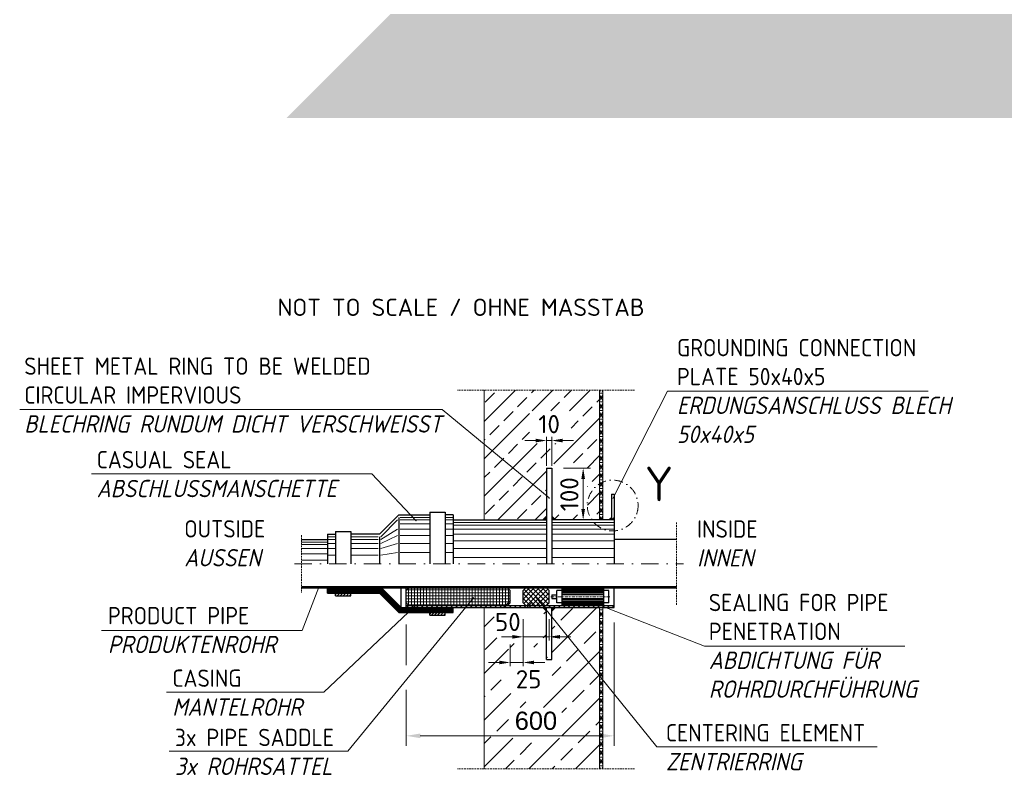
# Model space of a CAD drawing. Header units: millimetres. Extents: x -89243 to 29100, y -5468 to 8855.
# Tile 7 of 23: x -10659 to -7816, y -3397 to -1216. Entities that reach past the tile are written whole.
import ezdxf

# ---------------------------------------------------------------- set-up
doc = ezdxf.new("R2010")
doc.units = ezdxf.units.MM
doc.header["$MEASUREMENT"] = 0
for name, pattern in [('STRICHPUNKT2', [0.5, 0.25, -0.125, 0, -0.125]), ('STRICHPUNKTX2', [2, 1, -0.5, 0, -0.5]), ('VERDECKTX2', [0.75, 0.5, -0.25])]:
    doc.linetypes.add(name, pattern=pattern)
doc.layers.add('8', color=7, linetype='Continuous')
for name, color, linetype, lineweight in [('P-MGDMD', 7, 'Continuous', 18), ('P-SSLEIX', 7, 'STRICHPUNKT2', 18), ('PDSMD', 7, 'Continuous', 18)]:
    doc.layers.add(name, color=color, linetype=linetype, lineweight=lineweight)
doc.styles.add('ROMANS', font='romans.shx', dxfattribs={"width": 0.9})
doc.styles.get("Standard").update_dxf_attribs({"font": 'isocpeur.ttf'})
pattern_1 = [(0, (-8980.014565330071, -2831.946253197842), (0, 12.5), []), (59.99999999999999, (-8980.014565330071, -2831.946253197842), (-10.82531754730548, 6.250000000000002), []), (120, (-8980.014565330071, -2831.946253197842), (-10.82531754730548, -6.249999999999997), [])]

msp = doc.modelspace()

# ---------------------------------------------------------------- hatches: boundary and pattern name
at = {"lineweight": 9}
h = msp.add_hatch(dxfattribs=at)
h.set_pattern_fill('GRAVEL', color=256, scale=50)
h.set_pattern_definition([(228.012787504, (-8236.761099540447, -1299.812103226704), (-400.0000000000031, -450.0000000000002), [6.726799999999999, -665.9544023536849]), (184.969740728, (-8241.261099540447, -1304.812103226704), (599.9999999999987, 50.00000000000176), [11.5434, -1142.7962380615]), (132.510447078, (-8252.761099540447, -1305.812103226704), (500.0000000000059, -549.9999999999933), [8.1394, -805.8016298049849]), (267.273689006, (-8272.261099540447, -1318.312103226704), (50.00000000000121, 1000.000000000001), [10.51189999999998, -1040.677902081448]), (292.833654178, (-8272.761099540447, -1328.812103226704), (-249.9999999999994, 600.0000000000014), [10.30774999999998, -1020.468656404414]), (357.273689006, (-8268.761099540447, -1338.312103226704), (-1000.000000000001, 50.00000000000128), [10.51189999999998, -1040.677902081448]), (37.6942404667, (-8258.261099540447, -1338.812103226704), (-649.9999999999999, -499.9999999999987), [13.90145, -1376.2424274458]), (72.2553283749, (-8247.261099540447, -1330.312103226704), (350.0000000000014, 1100), [13.12439999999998, -1299.316074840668]), (121.429565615, (-8243.261099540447, -1317.812103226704), (-400.000000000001, 649.9999999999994), [10.5475, -1044.20365548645]), (175.236358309, (-8248.761099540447, -1308.812103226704), (549.9999999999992, -50.0000000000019), [12.0416, -590.038128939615]), (222.397437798, (-8260.761099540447, -1307.812103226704), (-599.9999999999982, -549.9999999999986), [15.5724, -1541.668750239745]), (138.814074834, (-8222.761099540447, -1318.812103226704), (-350.0000000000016, 300), [5.315049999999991, -526.1922406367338]), (171.46923439, (-8226.761099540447, -1315.312103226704), (649.9999999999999, -99.99999999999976), [10.11185, -1001.07557080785]), (225, (-8236.761099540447, -1313.812103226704), (-5.551115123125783e-15, -49.99999999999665), [7.07105, -63.639628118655]), (203.198590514, (-8240.261099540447, -1307.812103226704), (249.9999999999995, 99.99999999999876), [3.8079, -376.980755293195]), (291.801409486, (-8243.761099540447, -1309.312103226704), (-49.9999999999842, 150.0000000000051), [5.385149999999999, -263.873090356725]), (30.96375653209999, (-8241.761099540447, -1314.312103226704), (150.0000000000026, 99.99999999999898), [8.746449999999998, -282.8011447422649]), (161.565051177, (-8234.261099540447, -1309.812103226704), (100.0000000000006, -49.99999999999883), [6.324549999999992, -151.7893330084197]), (16.389540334, (-8272.761099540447, -1309.312103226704), (499.9999999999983, 150.0000000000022), [8.86, -877.14225733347]), (70.3461759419, (-8264.261099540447, -1306.812103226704), (-200.000000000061, -550.0000000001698), [7.43305, -735.8703873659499]), (293.198590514, (-8234.261099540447, -1299.812103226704), (-99.99999999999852, 249.9999999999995), [7.61575, -373.172905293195]), (343.610459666, (-8231.261099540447, -1306.812103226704), (-499.9999999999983, 150.0000000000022), [8.859999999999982, -877.1422573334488]), (339.44395478, (-8272.761099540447, -1340.312103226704), (-250.0000000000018, 100.0000000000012), [8.543999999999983, -418.6561872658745]), (294.775140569, (-8264.761099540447, -1343.312103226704), (-250.0000000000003, 550.0000000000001), [7.1589, -708.7321531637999]), (66.8014094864, (-8233.761099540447, -1349.812103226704), (99.99999999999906, 249.9999999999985), [7.61575, -373.172905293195]), (17.3540246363, (-8230.761099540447, -1342.812103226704), (-649.9999999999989, -199.9999999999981), [8.38155, -829.771180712]), (69.44395478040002, (-8258.261099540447, -1349.812103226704), (-100.0000000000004, -249.9999999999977), [4.271999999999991, -422.9281872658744]), (101.309932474, (-8236.761099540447, -1349.812103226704), (-49.99999999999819, 200.0000000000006), [2.5495, -252.40147567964]), (165.963756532, (-8237.261099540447, -1347.312103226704), (149.9999999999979, -50.00000000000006), [10.30775, -195.847531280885]), (186.009005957, (-8247.261099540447, -1344.812103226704), (500.0000000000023, 49.99999999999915), [9.5525, -945.6961587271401]), (303.690067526, (-8241.761099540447, -1318.812103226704), (-49.99999999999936, 99.99999999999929), [7.21109999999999, -173.0664637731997]), (353.157226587, (-8237.761099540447, -1324.812103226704), (850.0000000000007, -100.0000000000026), [12.5897, -1246.378131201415]), (60.9453959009, (-8225.261099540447, -1326.312103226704), (-199.9999999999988, -349.9999999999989), [5.147799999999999, -509.63370704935]), (90, (-8222.761099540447, -1321.812103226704), (-49.99999999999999, 50), [3, -47]), (120.256437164, (-8248.261099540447, -1343.312103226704), (200.0000000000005, -350.0000000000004), [6.946199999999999, -687.67599947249]), (48.01278750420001, (-8251.761099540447, -1337.312103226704), (400, 449.9999999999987), [13.4536, -659.2276023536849]), (0, (-8242.761099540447, -1327.312103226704), (50, 50), [13, -37]), (325.3048464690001, (-8229.761099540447, -1327.312103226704), (500.0000000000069, -349.9999999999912), [7.905699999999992, -782.6637150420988]), (254.054604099, (-8223.261099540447, -1331.812103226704), (-50.00000000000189, -200.0000000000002), [7.280100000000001, -356.725394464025]), (207.645975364, (-8225.261099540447, -1338.812103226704), (-949.9999999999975, -500.0000000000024), [11.85325, -1173.47370911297]), (175.42607874, (-8235.761099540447, -1344.312103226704), (-649.9999999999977, 50.00000000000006), [12.53995, -1241.453670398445])])
h.paths.add_polyline_path([(-6956.961099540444, -1199.812103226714), (-9588.561099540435, -1199.812103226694), (-9888.56109954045, -1499.812103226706), (-6656.961099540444, -1499.812103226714)])
at = {"lineweight": 5}
h = msp.add_hatch(dxfattribs=at)
h.set_pattern_fill('NET3', color=256, scale=100)
h.set_pattern_definition(pattern_1)
h.paths.add_polyline_path([(-8984.67014709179, -2660.144879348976), (-8975.358983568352, -2660.144879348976), (-8975.358983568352, -2285.655505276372), (-8984.67014709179, -2285.655505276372)])
h = msp.add_hatch(dxfattribs=at)
h.set_pattern_fill('NET3', color=256, scale=100)
h.set_pattern_definition(pattern_1)
h.paths.add_polyline_path([(-8984.67014709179, -3378.237001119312), (-8975.358983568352, -3378.237001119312), (-8975.358983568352, -2912.593973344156), (-8984.67014709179, -2912.593973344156)])
at = {"layer": 'P-MGDMD'}
h = msp.add_hatch(dxfattribs=at)
h.set_pattern_fill('ANSI33', color=256, scale=12, style=0)
h.set_pattern_definition([(44.99999999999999, (-10258.55804477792, -4178.799598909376), (-53.88153672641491, 53.88153672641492), []), (44.99999999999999, (-10204.67648477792, -4178.799598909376), (-53.88153672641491, 53.88153672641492), [38.09999999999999, -19.05])])
edge = h.paths.add_edge_path(flags=17)
edge.add_arc((-9142.908382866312, -2653.918014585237), 0.7080194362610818, 3.5983092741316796, 127.7673167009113, ccw=False)
edge.add_line((-9142.201759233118, -2653.873578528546), (-9137.866689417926, -2649.538917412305))
edge.add_line((-9137.866689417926, -2649.538917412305), (-9137.866689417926, -2627.346305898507))
edge.add_line((-9137.866689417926, -2627.346305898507), (-9205.427413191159, -2540.144879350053))
edge.add_line((-9205.427413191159, -2540.144879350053), (-9271.363001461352, -2540.144879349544))
edge.add_line((-9271.363001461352, -2540.144879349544), (-9143.342013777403, -2653.358322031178))
edge = h.paths.add_edge_path(flags=17)
edge.add_line((-9271.363001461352, -2540.144879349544), (-9317.868043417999, -2540.144879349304))
edge.add_line((-9317.868043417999, -2540.144879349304), (-9317.868043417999, -2660.144879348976))
edge.add_line((-9317.868043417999, -2660.144879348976), (-9148.473651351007, -2660.144879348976))
edge.add_line((-9148.473651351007, -2660.144879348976), (-9142.95288554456, -2654.624634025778))
edge.add_arc((-9142.908382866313, -2653.918014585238), 0.708019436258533, 127.7673167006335, 266.39628877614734, ccw=False)
edge.add_line((-9143.342013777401, -2653.358322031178), (-9271.363001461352, -2540.144879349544))
h.paths.add_polyline_path([(-9154.581129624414, -2296.411291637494), (-9106.155648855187, -2336.449782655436)], flags=16)
h.paths.add_polyline_path([(-8972.017516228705, -2550.502451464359), (-8991.897892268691, -2550.502451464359)], flags=17)
h.paths.add_polyline_path([(-9067.168718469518, -2439.022318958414), (-9186.996318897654, -2439.022318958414), (-9186.996318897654, -2345.000943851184), (-9067.168718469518, -2345.000943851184)], flags=16)
h.paths.add_polyline_path([(-9020.096565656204, -2645.645908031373), (-9122.866743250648, -2645.645908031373), (-9122.866743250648, -2649.538917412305), (-9112.259781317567, -2660.144879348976), (-8956.7325892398, -2660.144879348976), (-8984.67014709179, -2653.781279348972), (-8984.67014709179, -2585.144879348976), (-8984.67014709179, -2285.655505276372), (-9317.868043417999, -2285.655505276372), (-9317.868043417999, -2395.016425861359), (-9137.866689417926, -2627.346305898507), (-9137.866689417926, -2510.144879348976), (-9128.346762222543, -2510.144879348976), (-9128.346762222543, -2498.449627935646), (-9020.096565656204, -2498.449627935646)])
h.paths.add_polyline_path([(-9317.868043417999, -2395.016425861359), (-9317.868043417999, -2540.144879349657), (-9205.427413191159, -2540.144879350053)], flags=17)
at = {"layer": 'P-MGDMD', "ltscale": 50}
for points in [[(-9137.868389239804, -2660.144879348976), (-9137.868389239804, -2649.008579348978), (-9149.005739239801, -2660.144879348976)], [(-9111.7310392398, -2660.144879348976), (-9122.868389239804, -2649.008579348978), (-9122.868389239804, -2660.144879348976)], [(-8950.368389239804, -2653.781279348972), (-8956.7325892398, -2660.144879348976), (-8950.368389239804, -2660.144879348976)], [(-8949.2325892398, -2660.144879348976), (-8942.868389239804, -2660.144879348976), (-8942.868389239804, -2653.781279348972)], [(-9137.868389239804, -2923.730273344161), (-9137.868389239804, -2912.593973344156), (-9149.005739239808, -2912.593973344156)], [(-9111.7310392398, -2912.593973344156), (-9122.868389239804, -2912.593973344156), (-9122.868389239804, -2923.730273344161)]]:
    msp.add_hatch(color=256, dxfattribs=at).paths.add_polyline_path(points)
at = {"layer": 'P-MGDMD', "lineweight": 13}
h = msp.add_hatch(dxfattribs=at)
h.set_pattern_fill('ANSI31', color=256, scale=89.99967700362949, style=0)
h.set_pattern_definition([(44.99999999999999, (-4259.621239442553, -14270.97406575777), (-7.954922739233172, 7.954922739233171), [])])
h.paths.add_polyline_path([(-9819.45401185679, -2856.419174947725), (-9816.574035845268, -2852.069190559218), (-9845.254150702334, -2852.069190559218), (-9845.254150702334, -2856.419174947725)])
h.paths.add_polyline_path([(-8762.869035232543, -2856.419174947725), (-8762.869035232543, -2852.069190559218), (-9816.574035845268, -2852.069190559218), (-9819.45401185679, -2856.419174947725)])
h = msp.add_hatch(dxfattribs=at)
h.set_pattern_fill('ANSI31', color=256, scale=49.99982055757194, style=0)
h.set_pattern_definition([(44.99999999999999, (-4532.008261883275, -14214.79926736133), (-4.419401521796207, 4.419401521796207), [])])
h.paths.add_polyline_path([(-9702.754662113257, -2871.419121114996), (-9747.754500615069, -2871.419121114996), (-9747.754500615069, -2878.919094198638), (-9702.754662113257, -2878.919094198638)])
at = {"layer": 'P-MGDMD', "lineweight": 5}
h = msp.add_hatch(dxfattribs=at)
h.set_pattern_fill('ANSI37', color=256, scale=69.99974878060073, angle=45, style=0)
h.set_pattern_definition([(90, (-7069.126053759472, -12136.61336601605), (-8.74996859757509, 1.776350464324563e-15), []), (180, (-7069.126053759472, -12136.61336601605), (-1.776350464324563e-15, -8.749968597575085), [])])
h.paths.add_polyline_path([(-9513.280030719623, -2856.419174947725, -0.04129736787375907), (-9454.152609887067, -2906.59399487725), (-9250.368285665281, -2906.59399487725), (-9242.868312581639, -2899.094021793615), (-9242.868312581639, -2863.91914803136), (-9250.368285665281, -2856.419174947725)])
h.paths.add_polyline_path([(-9513.280030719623, -2856.419174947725), (-9535.367262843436, -2856.419174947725), (-9542.867235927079, -2863.91914803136), (-9542.867235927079, -2899.094021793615), (-9535.367262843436, -2906.59399487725), (-9454.152609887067, -2906.59399487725, 0.04129736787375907)])
h = msp.add_hatch(dxfattribs=at)
h.set_pattern_fill('ANSI37', color=256, scale=79.9997128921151, style=0)
h.set_pattern_definition([(44.99999999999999, (-7069.126053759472, -12136.61336601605), (-7.071042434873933, 7.07104243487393), []), (135, (-7069.126053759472, -12136.61336601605), (-7.071042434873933, -7.071042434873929), [])])
h.paths.add_polyline_path([(-9130.36871632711, -2863.91914803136), (-9137.868689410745, -2856.419174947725), (-9197.868474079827, -2856.419174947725), (-9205.36844716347, -2863.91914803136), (-9205.36844716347, -2899.094021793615), (-9197.868474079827, -2906.59399487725), (-9137.868689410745, -2906.59399487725), (-9130.36871632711, -2899.094021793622)])
at = {"layer": 'P-MGDMD'}
h = msp.add_hatch(dxfattribs=at)
h.set_pattern_fill('ANSI33', color=256, scale=15, style=0)
h.set_pattern_definition([(44.99999999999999, (-10258.55804477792, -4178.799598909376), (-67.35192090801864, 67.35192090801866), []), (44.99999999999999, (-10191.20609477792, -4178.799598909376), (-67.35192090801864, 67.35192090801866), [47.625, -23.8125])])
h.paths.add_polyline_path([(-9195.426907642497, -2912.593973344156), (-9291.7310392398, -2912.593973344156), (-9317.868389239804, -2912.593973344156), (-9317.868389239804, -3017.30503633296)], flags=17)
edge = h.paths.add_edge_path()
edge.add_line((-9137.866689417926, -2963.120329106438), (-9137.866689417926, -2923.199935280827))
edge.add_line((-9137.866689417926, -2923.199935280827), (-9148.473651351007, -2912.593973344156))
edge.add_line((-9148.473651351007, -2912.593973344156), (-9195.426907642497, -2912.593973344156))
edge.add_line((-9195.426907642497, -2912.593973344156), (-9317.868389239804, -3017.30503633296))
edge.add_line((-9317.868389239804, -3017.30503633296), (-9317.868389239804, -3152.593973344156))
edge.add_line((-9317.868389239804, -3152.593973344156), (-9317.868389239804, -3378.237001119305))
edge.add_line((-9317.868389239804, -3378.237001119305), (-9110.290740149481, -3378.237001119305))
edge.add_line((-9110.290740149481, -3378.237001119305), (-9039.169864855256, -2912.593973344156))
edge.add_line((-9039.169864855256, -2912.593973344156), (-9112.259781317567, -2912.593973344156))
edge.add_line((-9112.259781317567, -2912.593973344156), (-9122.866743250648, -2923.199935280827))
edge.add_line((-9122.866743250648, -2923.199935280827), (-9122.866743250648, -3062.593973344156))
edge.add_line((-9122.866743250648, -3062.593973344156), (-9137.866689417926, -3062.593973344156))
edge.add_line((-9137.866689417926, -3062.593973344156), (-9137.866689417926, -2987.747528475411))
edge.add_arc((-9210.399728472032, -2918.581588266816), 100.2245929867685, 214.5586401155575, 316.36122543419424, ccw=False)
edge.add_arc((-9215.663550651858, -2965.995773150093), 77.84998263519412, 2.1167415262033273, 186.9633929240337, ccw=False)
edge = h.paths.add_edge_path(flags=16)
edge.add_arc((-9196.664228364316, -3099.692855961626), 75.35486441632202, 0, 360)
h.paths.add_polyline_path([(-8984.67014709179, -2912.593973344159), (-9039.169864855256, -2912.593973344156), (-9110.290740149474, -3378.237001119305), (-8984.67014709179, -3378.237001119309)])
h.paths.add_polyline_path([(-9246.945344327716, -3201.905663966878), (-9093.66166962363, -3201.905663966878), (-9093.66166962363, -3290.39211291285), (-9246.945344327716, -3290.39211291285)], flags=16)
h.paths.add_polyline_path([(-9249.58412506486, -3027.640515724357), (-9198.65263468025, -3027.640515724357), (-9198.65263468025, -3033.418733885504), (-9249.58412506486, -3033.418733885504)], flags=16)
at = {"layer": 'P-MGDMD', "lineweight": 13}
h = msp.add_hatch(dxfattribs=at)
h.set_pattern_fill('ANSI31', color=256, scale=79.9997128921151, angle=90, style=0)
h.set_pattern_definition([(135, (-4259.621239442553, -14270.97406575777), (-7.071042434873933, -7.071042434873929), [])])
h.paths.add_polyline_path([(-9041.023348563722, -2912.593973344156), (-9038.743521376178, -2906.59399487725), (-9343.87473072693, -2906.593994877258), (-9348.70432807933, -2912.593973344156)])
h.paths.add_polyline_path([(-9348.704328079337, -2912.593973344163), (-9343.87473072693, -2906.59399487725), (-9542.867235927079, -2906.59399487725), (-9542.867235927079, -2912.593973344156)])
h.paths.add_polyline_path([(-8942.868389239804, -2912.593973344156), (-8942.868389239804, -2906.593994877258), (-9038.743521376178, -2906.59399487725), (-9041.023348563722, -2912.593973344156)])
h = msp.add_hatch(dxfattribs=at)
h.set_pattern_fill('ANSI31', color=256, scale=49.99982055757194, style=0)
h.set_pattern_definition([(44.99999999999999, (-4259.621239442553, -14270.97406575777), (-4.419401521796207, 4.419401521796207), [])])
h.paths.add_polyline_path([(-9475.367478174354, -2927.593919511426), (-9475.367478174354, -2935.093892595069), (-9430.367639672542, -2935.093892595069), (-9430.367639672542, -2927.593919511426)])

# ---------------------------------------------------------------- linework, layer by layer
at = {"lineweight": 0}
for p, q in [((-9317.868043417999, -2285.655505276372), (-9317.868043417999, -2660.144879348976)), ((-8984.67014709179, -2285.655505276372), (-8984.67014709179, -2660.144879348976)), ((-8975.358983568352, -2285.655505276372), (-8975.358983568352, -2660.144879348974)), ((-9317.868389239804, -3378.237001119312), (-9317.868389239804, -2912.593973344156)), ((-8984.67014709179, -3378.237001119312), (-8984.67014709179, -2912.593973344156)), ((-8975.358983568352, -2912.593973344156), (-8975.358983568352, -3378.237001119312))]:
    msp.add_line(p, q, dxfattribs=at)
at = {"layer": 'P-MGDMD', "linetype": 'VERDECKTX2', "ltscale": 10}
for p, q in [((-8883.46630204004, -2285.655505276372), (-9395.28573171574, -2285.655505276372)), ((-8762.869035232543, -2667.635513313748), (-8762.869035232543, -2905.103339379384)), ((-9845.254150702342, -2703.619730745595), (-9845.254150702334, -2869.119121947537)), ((-8883.46630204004, -3378.237001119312), (-9395.28573171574, -3378.237001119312))]:
    msp.add_line(p, q, dxfattribs=at)
at = {"layer": 'P-MGDMD', "ltscale": 10}
for p, q in [((-8788.677480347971, -2288.23687855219), (-8035.783318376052, -2288.23687855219)), ((-9438.831175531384, -2340.955409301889), (-9130.415116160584, -2596.513502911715)), ((-9169.368389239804, -2430.841639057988), (-9200.868389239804, -2430.841639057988)), ((-9137.868389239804, -2503.582379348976), (-9137.868389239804, -2420.341639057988)), ((-9137.868389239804, -2430.841639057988), (-9122.868389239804, -2430.841639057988)), ((-9122.868389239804, -2503.582379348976), (-9122.868389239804, -2420.341639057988)), ((-9091.368389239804, -2430.841639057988), (-9059.868389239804, -2430.841639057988)), ((-9514.646062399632, -2662.140353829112), (-9642.390469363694, -2526.649869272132)), ((-9088.769299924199, -2510.144879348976), (-9011.072156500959, -2510.144879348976)), ((-9032.096853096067, -2541.644879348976), (-9032.096853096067, -2628.644879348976)), ((-9088.769299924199, -2660.144879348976), (-9038.338364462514, -2660.144879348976)), ((-9843.533041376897, -2979.131406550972), (-9795.40784454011, -2853.876273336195)), ((-9348.956586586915, -2885.074620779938), (-9711.939595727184, -3327.434789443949)), ((-9167.189967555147, -2885.074620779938), (-8819.73982669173, -3314.560427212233)), ((-9780.914516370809, -3156.98113160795), (-9518.774144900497, -2909.766464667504)), ((-9205.36844716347, -2946.043401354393), (-9205.36844716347, -3007.961860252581)), ((-9130.36871632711, -2946.043401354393), (-9130.36871632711, -3007.961860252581)), ((-8942.868389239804, -2956.401468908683), (-8942.868389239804, -3312.081884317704)), ((-9542.867235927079, -2962.052499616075), (-9542.867235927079, -3079.304981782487)), ((-9236.86844716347, -2997.461860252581), (-9268.36844716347, -2997.461860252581)), ((-9205.36844716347, -2997.461860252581), (-9130.36871632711, -2997.461860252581)), ((-9205.36844716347, -3004.538570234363), (-9205.36844716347, -3081.993881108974)), ((-9098.86871632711, -2997.461860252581), (-9067.36871632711, -2997.461860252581)), ((-9242.868312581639, -3019.985274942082), (-9242.868312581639, -3081.993881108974)), ((-9274.368312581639, -3071.493881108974), (-9305.868312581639, -3071.493881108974)), ((-9242.868312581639, -3071.493881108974), (-9205.36844716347, -3071.493881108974)), ((-9173.86844716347, -3071.493881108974), (-9142.36844716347, -3071.493881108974)), ((-9542.867235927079, -3150.757251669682), (-9542.867235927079, -3312.081884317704)), ((-9502.367235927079, -3283.275803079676), (-8983.368389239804, -3283.275803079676))]:
    msp.add_line(p, q, dxfattribs=at)
at = {"layer": 'P-MGDMD'}
for p, q in [((-9438.831175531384, -2340.955409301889), (-10659.15903989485, -2340.955409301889)), ((-9642.390469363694, -2526.649869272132), (-10451.35772458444, -2526.649869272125)), ((-9004.392777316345, -2897.868560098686), (-8682.2953410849, -3024.76860029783)), ((-9843.533041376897, -2979.131406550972), (-10422.65114869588, -2979.131406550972)), ((-8103.299781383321, -3024.768600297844), (-8682.2953410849, -3024.76860029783)), ((-9780.914516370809, -3156.98113160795), (-10234.84983232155, -3156.98113160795)), ((-8183.670888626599, -3314.56042721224), (-8819.73982669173, -3314.560427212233)), ((-9711.939595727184, -3327.434789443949), (-10227.30183244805, -3327.434789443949))]:
    msp.add_line(p, q, dxfattribs=at)
at = {"layer": 'P-MGDMD', "lineweight": 25, "ltscale": 10}
for p, q in [((-9137.866689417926, -2510.144879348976), (-9137.866689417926, -2786.369426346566)), ((-9137.866689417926, -2510.144879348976), (-9122.866743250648, -2510.144879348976)), ((-9122.866743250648, -2510.144879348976), (-9122.866743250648, -2786.369426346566)), ((-8950.368389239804, -2585.144879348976), (-8950.368389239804, -2660.144879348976)), ((-8950.368389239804, -2585.144879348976), (-8942.868389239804, -2585.144879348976)), ((-8942.868389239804, -2585.144879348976), (-8942.868389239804, -2660.144879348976)), ((-9475.367478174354, -2637.644960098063), (-9430.367639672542, -2637.644960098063)), ((-9475.367478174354, -2637.644960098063), (-9475.367478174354, -2786.369426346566)), ((-9430.367639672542, -2637.644960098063), (-9430.367639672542, -2786.369426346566)), ((-9564.080159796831, -2645.144933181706), (-9620.254958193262, -2701.319731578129)), ((-9564.080159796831, -2645.144933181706), (-9475.367478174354, -2645.144933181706)), ((-9564.080159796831, -2652.644906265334), (-9564.080159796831, -2786.369426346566)), ((-9407.86772042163, -2645.144933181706), (-9430.367639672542, -2645.144933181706)), ((-9407.86772042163, -2645.144933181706), (-9407.86772042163, -2786.369426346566)), ((-9407.86772042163, -2660.144879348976), (-9137.866689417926, -2660.144879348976)), ((-9137.866689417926, -2649.538917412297), (-9148.473651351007, -2660.144879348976)), ((-9122.866743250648, -2649.538917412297), (-9112.259781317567, -2660.144879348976)), ((-9122.866743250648, -2649.538917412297), (-9112.259781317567, -2660.144879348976)), ((-8942.868389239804, -2660.144879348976), (-9122.866743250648, -2660.144879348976)), ((-8950.368389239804, -2653.781279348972), (-8956.7325892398, -2660.144879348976)), ((-8942.868389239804, -2653.781279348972), (-8949.2325892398, -2660.144879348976)), ((-8942.868389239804, -2660.144879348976), (-8942.868389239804, -2786.369426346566)), ((-9747.754500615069, -2693.819758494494), (-9702.754662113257, -2693.819758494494)), ((-9747.754500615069, -2693.819758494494), (-9747.754500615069, -2786.369426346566)), ((-9702.754662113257, -2693.819758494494), (-9702.754662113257, -2786.369426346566)), ((-9845.254150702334, -2716.3196777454), (-9770.254419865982, -2716.3196777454)), ((-9770.254419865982, -2701.319731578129), (-9770.254419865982, -2786.369426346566)), ((-9770.254419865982, -2701.319731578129), (-9747.754500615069, -2701.319731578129)), ((-9620.254958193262, -2701.319731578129), (-9702.754662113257, -2701.319731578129)), ((-9620.254958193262, -2708.819704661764), (-9620.254958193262, -2786.369426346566)), ((-8762.86903523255, -2716.3196777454), (-8942.868389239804, -2716.3196777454)), ((-9845.254150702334, -2852.069190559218), (-8762.869035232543, -2852.069190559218)), ((-9845.254150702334, -2856.419174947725), (-8762.869035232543, -2856.419174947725)), ((-9770.254419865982, -2871.419121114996), (-9770.254419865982, -2856.419174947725)), ((-9770.254419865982, -2871.419121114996), (-9620.254958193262, -2871.419121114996)), ((-9747.754500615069, -2878.919094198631), (-9747.754500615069, -2871.419121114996)), ((-9702.754662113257, -2878.919094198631), (-9702.754662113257, -2871.419121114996)), ((-9564.080159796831, -2927.593919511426), (-9620.254958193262, -2871.419121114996)), ((-9557.86718209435, -2912.593973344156), (-9614.04198049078, -2856.419174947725)), ((-9557.86718209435, -2912.593973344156), (-9557.86718209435, -2856.419174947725)), ((-9542.867235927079, -2863.91914803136), (-9535.367262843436, -2856.419174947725)), ((-9542.867235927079, -2912.593973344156), (-9542.867235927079, -2856.419174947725)), ((-9542.867235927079, -2899.094021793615), (-9542.867235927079, -2863.91914803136)), ((-9242.868312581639, -2863.91914803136), (-9250.368285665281, -2856.419174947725)), ((-9242.868312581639, -2899.094021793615), (-9242.868312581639, -2863.91914803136)), ((-9205.36844716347, -2863.91914803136), (-9197.868474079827, -2856.419174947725)), ((-9205.36844716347, -2899.094021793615), (-9205.36844716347, -2863.91914803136)), ((-9130.36871632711, -2863.91914803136), (-9137.868689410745, -2856.419174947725)), ((-9130.36871632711, -2899.094021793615), (-9130.36871632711, -2863.91914803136)), ((-9092.867850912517, -2863.91914803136), (-9107.867797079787, -2863.91914803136)), ((-9107.867797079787, -2899.094021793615), (-9107.867797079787, -2863.91914803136)), ((-9092.867850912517, -2906.59399487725), (-9092.867850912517, -2856.419174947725)), ((-8972.868281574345, -2906.59399487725), (-8972.868281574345, -2856.419174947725)), ((-8957.868335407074, -2863.91914803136), (-8972.868281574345, -2863.91914803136)), ((-8957.868335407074, -2899.094021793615), (-8957.868335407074, -2863.91914803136)), ((-8942.868389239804, -2912.593973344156), (-8942.868389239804, -2856.419174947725)), ((-9747.754500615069, -2878.919094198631), (-9702.754662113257, -2878.919094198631)), ((-9535.367262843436, -2906.59399487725), (-9542.867235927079, -2899.094021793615)), ((-9250.368285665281, -2906.59399487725), (-9242.868312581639, -2899.094021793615)), ((-9197.868474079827, -2906.59399487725), (-9205.36844716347, -2899.094021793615)), ((-9137.868689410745, -2906.59399487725), (-9130.36871632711, -2899.094021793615)), ((-9122.867743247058, -2875.882105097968), (-9122.867743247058, -2887.131064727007)), ((-9122.867743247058, -2875.882105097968), (-9107.867797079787, -2875.882105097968)), ((-9122.867743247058, -2887.131064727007), (-9107.867797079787, -2887.131064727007)), ((-9092.867850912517, -2899.094021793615), (-9107.867797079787, -2899.094021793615)), ((-8957.868335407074, -2899.094021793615), (-8972.868281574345, -2899.094021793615)), ((-9564.080159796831, -2927.593919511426), (-9407.86772042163, -2927.593919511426)), ((-9557.86718209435, -2912.593973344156), (-8942.868389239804, -2912.593973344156)), ((-9542.867235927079, -2906.59399487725), (-8942.868389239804, -2906.59399487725)), ((-9475.367478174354, -2935.093892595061), (-9475.367478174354, -2927.593919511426)), ((-9430.367639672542, -2935.093892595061), (-9430.367639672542, -2927.593919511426)), ((-9407.86772042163, -2927.593919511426), (-9407.86772042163, -2912.593973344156)), ((-9137.866689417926, -2923.199935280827), (-9148.473651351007, -2912.593973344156)), ((-9137.866689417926, -3062.593973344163), (-9137.866689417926, -2912.593973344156)), ((-9122.866743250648, -3062.593973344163), (-9122.866743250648, -2912.593973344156)), ((-9122.866743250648, -2923.199935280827), (-9112.259781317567, -2912.593973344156)), ((-9122.866743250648, -2923.199935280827), (-9112.259781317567, -2912.593973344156)), ((-9475.367478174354, -2935.093892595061), (-9430.367639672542, -2935.093892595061)), ((-9137.866689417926, -3062.593973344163), (-9122.866743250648, -3062.593973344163))]:
    msp.add_line(p, q, dxfattribs=at)
at = {"layer": 'P-MGDMD', "lineweight": 13, "ltscale": 10}
for p, q in [((-9616.504971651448, -2708.819704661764), (-9567.830146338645, -2660.144879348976)), ((-9560.33017325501, -2652.644906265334), (-9475.367478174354, -2652.644906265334)), ((-9560.33017325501, -2660.144879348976), (-9475.367478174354, -2660.144879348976)), ((-9560.33017325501, -2671.394838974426), (-9475.367478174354, -2671.394838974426)), ((-9407.86772042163, -2652.644906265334), (-9430.367639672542, -2652.644906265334)), ((-9407.86772042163, -2660.144879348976), (-9430.367639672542, -2660.144879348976)), ((-9407.86772042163, -2671.394838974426), (-9430.367639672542, -2671.394838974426)), ((-9407.86772042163, -2667.644852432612), (-9137.866689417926, -2667.644852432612)), ((-8942.868389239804, -2667.644852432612), (-9122.866743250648, -2667.644852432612)), ((-9616.504971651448, -2716.3196777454), (-9567.830146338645, -2686.394785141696)), ((-9560.33017325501, -2686.394785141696), (-9475.367478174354, -2686.394785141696)), ((-9407.86772042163, -2686.394785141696), (-9430.367639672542, -2686.394785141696)), ((-9407.86772042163, -2675.144825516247), (-9137.866689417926, -2675.144825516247)), ((-9407.86772042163, -2686.394785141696), (-9137.866689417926, -2686.394785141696)), ((-8942.868389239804, -2675.144825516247), (-9122.866743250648, -2675.144825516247)), ((-8942.868389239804, -2686.394785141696), (-9122.866743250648, -2686.394785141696)), ((-9845.254150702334, -2723.819650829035), (-9770.254419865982, -2723.819650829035)), ((-9770.254419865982, -2708.819704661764), (-9747.754500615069, -2708.819704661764)), ((-9770.254419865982, -2716.3196777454), (-9747.754500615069, -2716.3196777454)), ((-9770.254419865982, -2727.569637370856), (-9747.754500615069, -2727.569637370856)), ((-9624.004944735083, -2708.819704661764), (-9702.754662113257, -2708.819704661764)), ((-9624.004944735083, -2716.3196777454), (-9702.754662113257, -2716.3196777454)), ((-9624.004944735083, -2727.569637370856), (-9702.754662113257, -2727.569637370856)), ((-9616.504971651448, -2727.569637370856), (-9567.830146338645, -2705.144717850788)), ((-9616.504971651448, -2742.569583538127), (-9567.830146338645, -2727.644637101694)), ((-9560.33017325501, -2705.144717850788), (-9475.367478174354, -2705.144717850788)), ((-9560.33017325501, -2727.644637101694), (-9475.367478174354, -2727.644637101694)), ((-9407.86772042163, -2705.144717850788), (-9430.367639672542, -2705.144717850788)), ((-9407.86772042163, -2727.644637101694), (-9430.367639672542, -2727.644637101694)), ((-9407.86772042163, -2701.394731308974), (-9137.866689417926, -2701.394731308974)), ((-9407.86772042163, -2720.144664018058), (-9137.866689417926, -2720.144664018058)), ((-8942.868389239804, -2701.394731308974), (-9122.866743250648, -2701.394731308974)), ((-8942.868389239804, -2720.144664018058), (-9122.866743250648, -2720.144664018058)), ((-9845.254150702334, -2731.31962391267), (-9770.254419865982, -2731.31962391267)), ((-9845.254150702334, -2742.569583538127), (-9770.254419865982, -2742.569583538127)), ((-9845.254150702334, -2757.569529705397), (-9770.254419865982, -2757.569529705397)), ((-9770.254419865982, -2742.569583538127), (-9747.754500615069, -2742.569583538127)), ((-9624.004944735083, -2742.569583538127), (-9702.754662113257, -2742.569583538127)), ((-9616.504971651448, -2761.319516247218), (-9567.830146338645, -2753.894542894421)), ((-9560.33017325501, -2753.894542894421), (-9475.367478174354, -2753.894542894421)), ((-9407.86772042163, -2753.894542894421), (-9430.367639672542, -2753.894542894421)), ((-9407.86772042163, -2742.644583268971), (-9137.866689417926, -2742.644583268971)), ((-8942.868389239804, -2742.644583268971), (-9122.866743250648, -2742.644583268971)), ((-9845.254150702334, -2776.319462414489), (-9770.254419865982, -2776.319462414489)), ((-9770.254419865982, -2761.319516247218), (-9747.754500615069, -2761.319516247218)), ((-9624.004944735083, -2761.319516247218), (-9702.754662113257, -2761.319516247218)), ((-9407.86772042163, -2768.894489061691), (-9137.866689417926, -2768.894489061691)), ((-8942.868389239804, -2768.894489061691), (-9122.866743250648, -2768.894489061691))]:
    msp.add_line(p, q, dxfattribs=at)
at = {"layer": 'P-MGDMD', "linetype": 'STRICHPUNKTX2', "ltscale": 50}
msp.add_line((-9865.254150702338, -2786.369426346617), (-8742.869035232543, -2786.369426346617), dxfattribs=at)
at = {"layer": 'P-MGDMD', "lineweight": 5, "ltscale": 10}
for p, q in [((-9770.254419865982, -2859.419164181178), (-9615.284976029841, -2859.419164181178)), ((-9770.254419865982, -2862.41915341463), (-9616.526971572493, -2862.41915341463)), ((-9770.254419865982, -2865.41914264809), (-9617.770967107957, -2865.41914264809)), ((-9770.254419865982, -2868.419131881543), (-9619.012962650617, -2868.419131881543)), ((-9562.838164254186, -2924.593930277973), (-9619.012962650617, -2868.419131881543)), ((-9561.596168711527, -2921.593941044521), (-9617.770967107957, -2865.41914264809)), ((-9560.352173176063, -2918.593951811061), (-9616.526971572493, -2862.41915341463)), ((-9559.110177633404, -2915.593962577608), (-9615.284976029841, -2859.419164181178)), ((-9092.870850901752, -2857.882169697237), (-8972.870281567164, -2857.879169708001)), ((-9092.870850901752, -2860.882158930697), (-8972.870281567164, -2860.879158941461)), ((-9092.870850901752, -2863.882148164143), (-8972.870281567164, -2863.879148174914)), ((-9092.870850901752, -2866.882137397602), (-8972.870281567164, -2866.879137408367)), ((-9092.870850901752, -2869.882126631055), (-8972.870281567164, -2869.879126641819)), ((-9092.870850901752, -2872.882115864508), (-8972.870281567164, -2872.879115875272)), ((-9092.868850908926, -2890.130053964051), (-8972.868281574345, -2890.127053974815)), ((-9092.868850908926, -2893.130043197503), (-8972.868281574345, -2893.127043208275)), ((-9092.868850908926, -2896.130032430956), (-8972.868281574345, -2896.127032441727)), ((-9092.868850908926, -2899.130021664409), (-8972.868281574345, -2899.12702167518)), ((-8972.869281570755, -2875.879105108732), (-9092.867850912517, -2875.881105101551)), ((-8972.868281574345, -2887.128064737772), (-9092.867850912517, -2887.130064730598)), ((-9562.838164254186, -2924.593930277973), (-9407.86772042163, -2924.593930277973)), ((-9561.596168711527, -2921.593941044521), (-9407.86772042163, -2921.593941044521)), ((-9560.352173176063, -2918.593951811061), (-9407.86772042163, -2918.593951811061)), ((-9559.110177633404, -2915.593962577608), (-9407.86772042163, -2915.593962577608)), ((-9092.868850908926, -2902.130010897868), (-8972.868281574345, -2902.127010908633)), ((-9092.868850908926, -2905.130000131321), (-8972.868281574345, -2905.127000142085))]:
    msp.add_line(p, q, dxfattribs=at)
at = {"layer": 'P-MGDMD', "linetype": 'STRICHPUNKTX2', "ltscale": 10}
msp.add_line((-9125.573947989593, -2881.506848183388), (-8954.37841494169, -2881.504084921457), dxfattribs=at)
at = {"layer": 'P-MGDMD'}
for centre in [(-9130.415116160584, -2596.513502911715), (-9514.646062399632, -2662.140353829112), (-9652.286380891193, -2853.876273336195), (-9348.956586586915, -2885.074620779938), (-9167.189967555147, -2885.074620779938), (-9004.392777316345, -2897.868560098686), (-9518.774144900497, -2909.766464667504)]:
    msp.add_circle(centre, 0.7080194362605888, dxfattribs=at)
for points in [[(-9169.368389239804, -2425.591639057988), (-9169.368389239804, -2436.091639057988), (-9137.868389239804, -2430.841639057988)], [(-9091.368389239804, -2425.591639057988), (-9091.368389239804, -2436.091639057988), (-9122.868389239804, -2430.841639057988)], [(-9037.346853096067, -2541.644879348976), (-9026.846853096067, -2541.644879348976), (-9032.096853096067, -2510.144879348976)], [(-9037.346853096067, -2628.644879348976), (-9026.846853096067, -2628.644879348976), (-9032.096853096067, -2660.144879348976)], [(-9236.86844716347, -2992.211860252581), (-9236.86844716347, -3002.711860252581), (-9205.36844716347, -2997.461860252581)], [(-9098.86871632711, -2992.211860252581), (-9098.86871632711, -3002.711860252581), (-9130.36871632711, -2997.461860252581)], [(-9274.368312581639, -3066.243881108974), (-9274.368312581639, -3076.743881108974), (-9242.868312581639, -3071.493881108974)], [(-9173.86844716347, -3066.243881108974), (-9173.86844716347, -3076.743881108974), (-9205.36844716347, -3071.493881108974)], [(-9502.367235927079, -3276.525803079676), (-9502.367235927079, -3290.025803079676), (-9542.867235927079, -3283.275803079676)], [(-8983.368389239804, -3276.525803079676), (-8983.368389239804, -3290.025803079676), (-8942.868389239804, -3283.275803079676)]]:
    msp.add_solid(points, dxfattribs=at)
at = {"layer": 'P-MGDMD', "lineweight": 25}
for points in [[(-9148.473651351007, -2660.144879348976), (-9137.866689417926, -2660.144879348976), (-9137.866689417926, -2649.538917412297), (-9148.473651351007, -2660.144879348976)], [(-9112.259781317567, -2660.144879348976), (-9122.866743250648, -2660.144879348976), (-9122.866743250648, -2649.538917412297), (-9112.259781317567, -2660.144879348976)], [(-9148.473651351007, -2912.593973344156), (-9137.866689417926, -2912.593973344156), (-9137.866689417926, -2923.199935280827), (-9148.473651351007, -2912.593973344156)], [(-9112.259781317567, -2912.593973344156), (-9122.866743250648, -2912.593973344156), (-9122.866743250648, -2923.199935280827), (-9112.259781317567, -2912.593973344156)]]:
    msp.add_solid(points, dxfattribs=at)
at = {"layer": 'P-SSLEIX', "color": 7, "linetype": 'STRICHPUNKT2', "ltscale": 100}
msp.add_circle((-8946.827870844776, -2618.445760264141), 73.254434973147, dxfattribs=at)
at = {"layer": 'PDSMD', "ltscale": 10}
msp.add_line((-8788.677480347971, -2288.23687855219), (-8946.06803797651, -2597.965153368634), dxfattribs=at)

# ---------------------------------------------------------------- texts
at = {"layer": '8', "linetype": 'Continuous', "attachment_point": 1, "style": 'ROMANS'}
for s, insert, char_height, width in [('{\\fISOCPEUR|b0|i0|c0|p34;GROUNDING CONNECTION PLATE 50x40x5\\P\\fISOCPEUR|b0|i1|c0|p34;ERDUNGSANSCHLUSS BLECH  50x40x5 }', (-8761.324329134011, -2137.619958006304), 50, 863.2432631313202), ('{\\fISOCPEUR|b0|i0|c0|p34;SHEET METAL RING TO BE WELDED \\PCIRCULAR IMPERVIOUS\\P\\fISOCPEUR|b0|i1|c0|p34;BLECHRING RUNDUM DICHT VERSCHWEISST}', (-10645.90790806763, -2191.075499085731), 50, 1210.72434162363), ('{\\fISOCPEUR|b0|i0|c0|p34;CASUAL SEAL\\P\\fISOCPEUR|b0|i1|c0|p34;ABSCHLUSSMANSCHETTE}', (-10436.8978675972, -2461.023311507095), 50, 1093.231313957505), ('{\\fISOCPEUR|b0|i0|c0|p34;Y}', (-8853.628538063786, -2505.924815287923), 100, 47.37846930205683), ('{\\fISOCPEUR|b0|i0|c0|p34;OUTSIDE\\P\\fISOCPEUR|b0|i1|c0|p34;AUSSEN}', (-10184.2091718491, -2660.744395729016), 50, 1093.231313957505), ('{\\fISOCPEUR|b0|i0|c0|p34;INSIDE\\P\\fISOCPEUR|b0|i1|c0|p34;INNEN}', (-8703.135186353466, -2661.209699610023), 50, 1093.231313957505), ('{\\fISOCPEUR|b0|i0|c0|p34;SEALING FOR PIPE PENETRATION\\P\\fISOCPEUR|b0|i1|c0|p34;ABDICHTUNG FÜR ROHRDURCHFÜHRUNG}', (-8669.319115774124, -2873.418254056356), 50, 684.484632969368), ('{\\fISOCPEUR|b0|i0|c0|p34;PRODUCT PIPE\\P\\fISOCPEUR|b0|i1|c0|p34;PRODUKTENROHR}', (-10404.4025700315, -2911.186771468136), 50, 1093.231313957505), ('{\\fISOCPEUR|b0|i0|c0|p34;CASING\\P\\fISOCPEUR|b0|i1|c0|p34;MANTELROHR}', (-10218.61191624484, -3091.866844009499), 50, 1093.231313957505), ('{\\fISOCPEUR|b0|i0|c0|p34;3x PIPE SADDLE\\P\\fISOCPEUR|b0|i1|c0|p34;3x ROHRSATTEL}', (-10210.73562156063, -3262.971188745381), 50, 1093.231313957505), ('{\\fISOCPEUR|b0|i0|c0|p34;CENTERING ELEMENT\\P\\fISOCPEUR|b0|i1|c0|p34;ZENTRIERRING}', (-8793.418876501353, -3249.5243625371), 50, 1093.231313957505)]:
    msp.add_mtext(s, dxfattribs=dict(at, insert=insert, char_height=char_height, width=width))
at = {"layer": 'P-MGDMD'}
for s, insert, char_height, attachment_point in [('NOT TO SCALE / OHNE MASSTAB', (-9914.700641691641, -2021.110603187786), 50, 1), ('10', (-9130.368389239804, -2383.479298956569), 52.5, 5), ('50', (-9249.702238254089, -2954.465697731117), 52.5, 5), ('25', (-9189.746074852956, -3119.863319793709), 52.5, 5), ('{\\fArial|b0|i0|c0|p34;600}', (-9168.516866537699, -3240.075874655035), 52.5, 5)]:
    msp.add_mtext(s, dxfattribs=dict(at, insert=insert, char_height=char_height, attachment_point=attachment_point))
at = {"layer": 'P-MGDMD', "insert": (-9071.993920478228, -2585.807686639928), "char_height": 52.5, "attachment_point": 5, "rotation": 90}
msp.add_mtext('100', dxfattribs=at)

doc.saveas('drawing.dxf')
